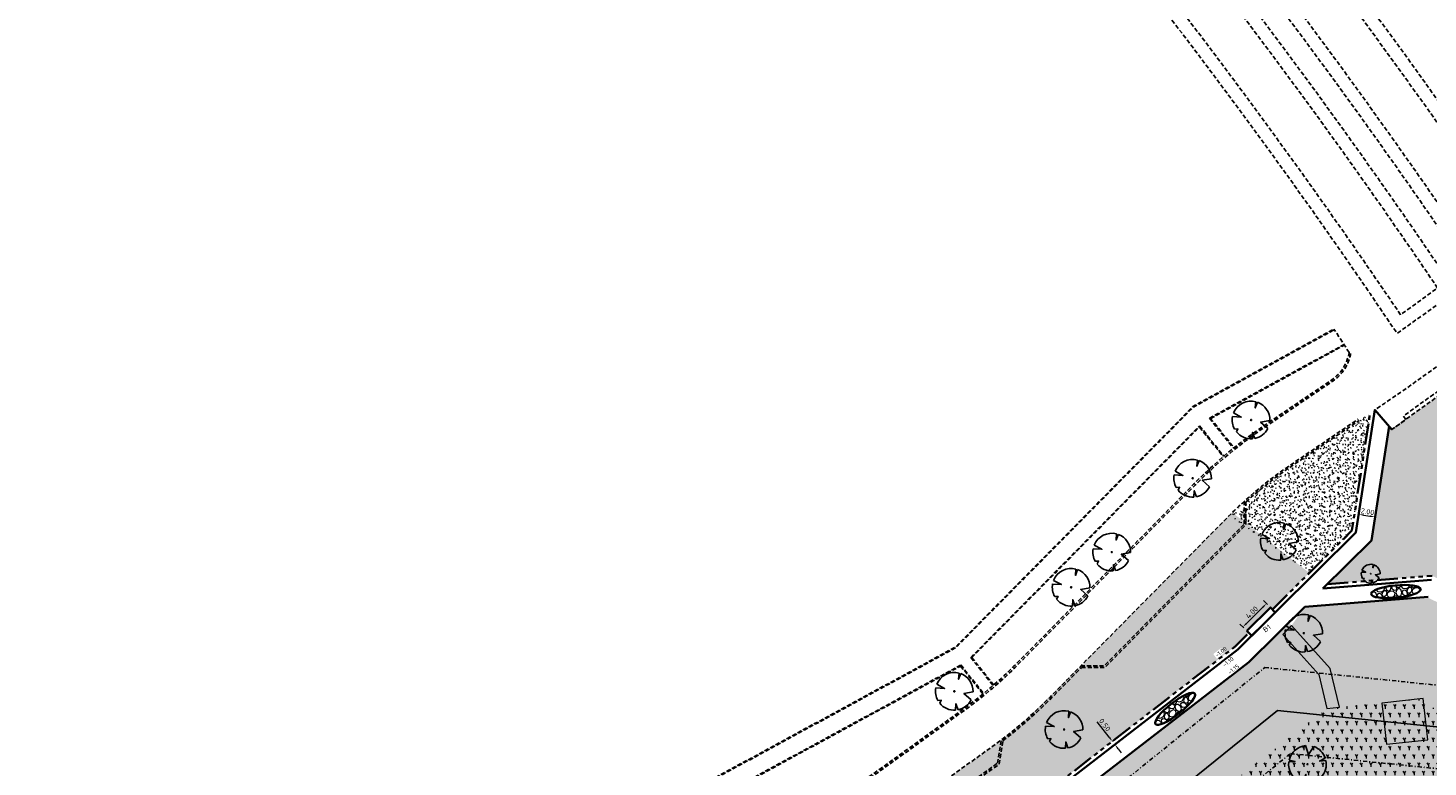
# Model space of a CAD drawing. Header units: metres. Extents: x 103263 to 106611, y 426963 to 428812.
# Tile 65 of 74: x 104462 to 104631, y 427920 to 428009. Entities that reach past the tile are written whole.
import ezdxf

# ---------------------------------------------------------------- set-up
doc = ezdxf.new("R2010")
doc.units = ezdxf.units.M
for name, pattern in [('DASHDOT', [1, 0.5, -0.25, 0, -0.25]), ('DASHED', [0.75, 0.5, -0.25]), ('VH-RWSBAND_110X220', [24, 10, -2, 2, -2, 2, -2, 2, -2])]:
    doc.linetypes.add(name, pattern=pattern)
for name, color, linetype, lineweight in [('B-WE-VH-T25', 7, 'Continuous', 25), ('N-WE-GR-BOOM-S', 7, 'Continuous', 25), ('N-WE-GW-HOOGTE_AFWERKHOOGTE-T25', 7, 'Continuous', 25), ('N-WE-VH-KANTOPSLUITING_TROTTOIRBAND_RWS_110 220-G', 210, 'VH-RWSBAND_110X220', 35), ('N-WE-VH-KANTVERHARDING-G', 210, 'Continuous', 35), ('N-WE-VH-KANTVERHARDING-M', 7, 'Continuous', 18), ('N-WE-VH-VERHARDING-G', 252, 'Continuous', 35), ('N-WE-VH-VERHARDING_BETONSTRAATSTEEN-G', 252, 'Continuous', 35), ('N-WE-VH-VERHARDING_HALFVERHARDING-A-250', 252, 'Continuous', 18), ('N-XX-VH-M', 7, 'Continuous', 18), ('toekomstig', 254, 'DASHED', 25)]:
    doc.layers.add(name, color=color, linetype=linetype, lineweight=lineweight)
for name, color, linetype, lineweight, true_color in [('boomstam', 7, 'Continuous', 0, 0x424242), ('N-WE-GR-BEPLANTING-A-250', 7, 'Continuous', 18, 0x00a500), ('N-WE-GR-BEPLANTING-MAAIENGRAS-A-250', 7, 'Continuous', 18, 0xe6e6e6), ('N-WE-GR-GRAS-A-250', 7, 'Continuous', 18, 0x7ca500)]:
    doc.layers.add(name, color=color, linetype=linetype, lineweight=lineweight, true_color=true_color)
doc.layers.add('kc-nieuwe-gasleiding-25-03-2004', color=30, linetype='Continuous')
doc.styles.add('fase3$0$STANDARD', font='ISO')
doc.styles.add('NLCS-ISO-M200-T25', font='NLCS-ISO.ttf', dxfattribs={"height": 0.5})
doc.styles.add('NLCS-ISO-M250-T25', font='NLCS-ISO.ttf', dxfattribs={"height": 0.625})
doc.linetypes.add('fase3$0$GASLEIDING', pattern='A,5,-1,["X",fase3$0$STANDARD,S=1,R=0,X=-0.2,Y=-0.5],-1', length=7)
doc.dimstyles.new('NLCS-M250-T25-PIJL_L2_H1', dxfattribs={"dimscale": 0.25, "dimtxt": 2.5, "dimasz": 2.5, "dimexe": 2, "dimexo": 2, "dimgap": 0.7, "dimtad": 1, "dimzin": 0, "dimdsep": 46, "dimtxsty": 'NLCS-ISO-M250-T25', "dimcen": 0, "dimdle": 2, "dimclrd": 256, "dimclre": 256, "dimclrt": 256, "dimadec": 1, "dimazin": 0, "dimtfac": 1, "dimtdec": 3, "dimtofl": 0, "dimtmove": 0, "dimatfit": 3, "dimfxl": 2, "dimfxlon": 1, "dimtfillclr": 256, "dimtolj": 1, "dimtzin": 0, "dimlwd": -1, "dimlwe": -1, "dimarcsym": 0})
pattern_1 = [(316.3290536, (0, 0), (1.767291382, 0.0410020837), [0.15, -1]), (1.3290536, (0.5343, -0.1644), (1.5089930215, 1.7854803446), [0.15, -1]), (346.3290536, (0.1759, 0.0394), (1.3156843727, 0.9664236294), [0.15, -1]), (331.3290536, (0.7036, 0.1578), (0.9740066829, 0.3221971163), [0.15, -1]), (91.3290536, (1.87095, 1.6702), (-0.58708173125, -0.56376860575), [0.15, -1]), (106.3290536, (1.43023, -0.6741), (-0.3111394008, -0.71637439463), [0.15, -1]), (121.3290536, (0.2515, -0.171), (-0.4753752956, -0.7576399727), [0.15, -1]), (41.3290536, (0.7069, 0.0164), (0.1086561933, 1.693574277), [0.15, -1]), (56.3290536, (0, 0), (-0.333375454, 1.663989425), [0.15, -1])]
pattern_2 = [(60, (104639.9556, 427910.1806), (-0.5773504, 0.9999998), [0.288676, -0.866026]), (120, (104639.9556, 427910.1806), (-1.1547004, -2e-07), [0.288676, -0.866026]), (270, (104639.95565, 427910.18064), (0.57735, -1), [0.25, -1.75])]

# ---------------------------------------------------------------- blocks, each defined once
blk = doc.blocks.new('*U275')
at = {"ltscale": 20, "flags": 128}
for points in [[(0.58, 2.19), (0.51, 1.44), (0.78, 2.13)], [(-2.23, 0.4), (-1.18, 0.35), (-2.11, 0.84)], [(-1.75, -1.43), (-1.58, -1.09), (-1.97, -1.11)], [(0.45, -2.22), (0.19, -1.5), (0.16, -2.26)], [(2.26, -0.06), (1.15, -0.25), (2.02, -1.02)]]:
    blk.add_lwpolyline(points, dxfattribs=at)
blk.add_lwpolyline([(2.26, -0.06, 0.321944), (0.78, 2.13, 0.321944)], format="xyb", dxfattribs=at)
blk.add_circle((0, 0), 0.0675)
at = {"ltscale": 20}
for start, end in [(75.1844, 158.299), (169.749, 209.4302), (219.2667, 274.1068), (281.3601, 333.2046)]:
    blk.add_arc((0, 0), 2.27, start, end, dxfattribs=at)
blk = doc.blocks.new('*U276')
at = {"ltscale": 20, "flags": 128}
for points in [[(0.58, 2.19), (0.51, 1.44), (0.78, 2.13)], [(-2.23, 0.4), (-1.18, 0.35), (-2.11, 0.84)], [(-1.75, -1.43), (-1.58, -1.09), (-1.97, -1.11)], [(0.45, -2.22), (0.19, -1.5), (0.16, -2.26)], [(2.26, -0.06), (1.15, -0.25), (2.02, -1.02)]]:
    blk.add_lwpolyline(points, dxfattribs=at)
blk.add_lwpolyline([(2.26, -0.06, 0.321944), (0.78, 2.13, 0.321944)], format="xyb", dxfattribs=at)
blk.add_circle((0, 0), 0.0675)
at = {"ltscale": 20}
for start, end in [(75.1844, 158.299), (169.749, 209.4302), (219.2667, 274.1068), (281.3601, 333.2046)]:
    blk.add_arc((0, 0), 2.27, start, end, dxfattribs=at)
blk = doc.blocks.new('*U278')
at = {"ltscale": 20, "flags": 128}
for points in [[(0.58, 2.19), (0.51, 1.44), (0.78, 2.13)], [(-2.23, 0.4), (-1.18, 0.35), (-2.11, 0.84)], [(-1.75, -1.43), (-1.58, -1.09), (-1.97, -1.11)], [(0.45, -2.22), (0.19, -1.5), (0.16, -2.26)], [(2.26, -0.06), (1.15, -0.25), (2.02, -1.02)]]:
    blk.add_lwpolyline(points, dxfattribs=at)
blk.add_lwpolyline([(2.26, -0.06, 0.321944), (0.78, 2.13, 0.321944)], format="xyb", dxfattribs=at)
blk.add_circle((0, 0), 0.0675)
at = {"ltscale": 20}
for start, end in [(75.1844, 158.299), (169.749, 209.4302), (219.2667, 274.1068), (281.3601, 333.2046)]:
    blk.add_arc((0, 0), 2.27, start, end, dxfattribs=at)
blk = doc.blocks.new('*U279')
at = {"ltscale": 20, "flags": 128}
for points in [[(0.58, 2.19), (0.51, 1.44), (0.78, 2.13)], [(-2.23, 0.4), (-1.18, 0.35), (-2.11, 0.84)], [(-1.75, -1.43), (-1.58, -1.09), (-1.97, -1.11)], [(0.45, -2.22), (0.19, -1.5), (0.16, -2.26)], [(2.26, -0.06), (1.15, -0.25), (2.02, -1.02)]]:
    blk.add_lwpolyline(points, dxfattribs=at)
blk.add_lwpolyline([(2.26, -0.06, 0.321944), (0.78, 2.13, 0.321944)], format="xyb", dxfattribs=at)
blk.add_circle((0, 0), 0.0675)
at = {"ltscale": 20}
for start, end in [(75.1844, 158.299), (169.749, 209.4302), (219.2667, 274.1068), (281.3601, 333.2046)]:
    blk.add_arc((0, 0), 2.27, start, end, dxfattribs=at)
blk = doc.blocks.new('*U365')
at = {"ltscale": 20, "flags": 128}
for points in [[(0.58, 2.19), (0.51, 1.44), (0.78, 2.13)], [(-2.23, 0.4), (-1.18, 0.35), (-2.11, 0.84)], [(-1.75, -1.43), (-1.58, -1.09), (-1.97, -1.11)], [(0.45, -2.22), (0.19, -1.5), (0.16, -2.26)], [(2.26, -0.06), (1.15, -0.25), (2.02, -1.02)]]:
    blk.add_lwpolyline(points, dxfattribs=at)
blk.add_lwpolyline([(2.26, -0.06, 0.321944), (0.78, 2.13, 0.321944)], format="xyb", dxfattribs=at)
blk.add_circle((0, 0), 0.0675)
at = {"ltscale": 20}
for start, end in [(75.1844, 158.299), (169.749, 209.4302), (219.2667, 274.1068), (281.3601, 333.2046)]:
    blk.add_arc((0, 0), 2.27, start, end, dxfattribs=at)
blk = doc.blocks.new('*U132')
at = {"ltscale": 20, "flags": 128}
for points in [[(0.58, 2.19), (0.51, 1.44), (0.78, 2.13)], [(-2.23, 0.4), (-1.18, 0.35), (-2.11, 0.84)], [(-1.75, -1.43), (-1.58, -1.09), (-1.97, -1.11)], [(0.45, -2.22), (0.19, -1.5), (0.16, -2.26)], [(2.26, -0.06), (1.15, -0.25), (2.02, -1.02)]]:
    blk.add_lwpolyline(points, dxfattribs=at)
blk.add_lwpolyline([(2.26, -0.06, 0.321944), (0.78, 2.13, 0.321944)], format="xyb", dxfattribs=at)
blk.add_circle((0, 0), 0.0675)
at = {"ltscale": 20}
for start, end in [(75.1844, 158.299), (169.749, 209.4302), (219.2667, 274.1068), (281.3601, 333.2046)]:
    blk.add_arc((0, 0), 2.27, start, end, dxfattribs=at)
blk = doc.blocks.new('*U133')
at = {"ltscale": 20, "flags": 128}
for points in [[(0.58, 2.19), (0.51, 1.44), (0.78, 2.13)], [(-2.23, 0.4), (-1.18, 0.35), (-2.11, 0.84)], [(-1.75, -1.43), (-1.58, -1.09), (-1.97, -1.11)], [(0.45, -2.22), (0.19, -1.5), (0.16, -2.26)], [(2.26, -0.06), (1.15, -0.25), (2.02, -1.02)]]:
    blk.add_lwpolyline(points, dxfattribs=at)
blk.add_lwpolyline([(2.26, -0.06, 0.321944), (0.78, 2.13, 0.321944)], format="xyb", dxfattribs=at)
blk.add_circle((0, 0), 0.0675)
at = {"ltscale": 20}
for start, end in [(75.1844, 158.299), (169.749, 209.4302), (219.2667, 274.1068), (281.3601, 333.2046)]:
    blk.add_arc((0, 0), 2.27, start, end, dxfattribs=at)
blk = doc.blocks.new('*U134')
at = {"ltscale": 20, "flags": 128}
for points in [[(0.58, 2.19), (0.51, 1.44), (0.78, 2.13)], [(-2.23, 0.4), (-1.18, 0.35), (-2.11, 0.84)], [(-1.75, -1.43), (-1.58, -1.09), (-1.97, -1.11)], [(0.45, -2.22), (0.19, -1.5), (0.16, -2.26)], [(2.26, -0.06), (1.15, -0.25), (2.02, -1.02)]]:
    blk.add_lwpolyline(points, dxfattribs=at)
blk.add_lwpolyline([(2.26, -0.06, 0.321944), (0.78, 2.13, 0.321944)], format="xyb", dxfattribs=at)
blk.add_circle((0, 0), 0.0675)
at = {"ltscale": 20}
for start, end in [(75.1844, 158.299), (169.749, 209.4302), (219.2667, 274.1068), (281.3601, 333.2046)]:
    blk.add_arc((0, 0), 2.27, start, end, dxfattribs=at)
blk = doc.blocks.new('*U226')
at = {"ltscale": 20, "flags": 128}
for points in [[(0.58, 2.19), (0.51, 1.44), (0.78, 2.13)], [(-2.23, 0.4), (-1.18, 0.35), (-2.11, 0.84)], [(-1.75, -1.43), (-1.58, -1.09), (-1.97, -1.11)], [(0.45, -2.22), (0.19, -1.5), (0.16, -2.26)], [(2.26, -0.06), (1.15, -0.25), (2.02, -1.02)]]:
    blk.add_lwpolyline(points, dxfattribs=at)
blk.add_lwpolyline([(2.26, -0.06, 0.321944), (0.78, 2.13, 0.321944)], format="xyb", dxfattribs=at)
blk.add_circle((0, 0), 0.0675)
at = {"ltscale": 20}
for start, end in [(75.1844, 158.299), (169.749, 209.4302), (219.2667, 274.1068), (281.3601, 333.2046)]:
    blk.add_arc((0, 0), 2.27, start, end, dxfattribs=at)
blk = doc.blocks.new('*U175')
at = {"ltscale": 20, "flags": 128}
for points in [[(-2.23, 0.4), (-1.18, 0.35), (-2.11, 0.84)], [(0.58, 2.19), (0.51, 1.44), (0.78, 2.13)], [(-1.75, -1.43), (-1.58, -1.09), (-1.97, -1.11)], [(0.45, -2.22), (0.19, -1.5), (0.16, -2.26)], [(2.26, -0.06), (1.15, -0.25), (2.02, -1.02)]]:
    blk.add_lwpolyline(points, dxfattribs=at)
blk.add_lwpolyline([(2.26, -0.06, 0.321944), (0.78, 2.13, 0.321944)], format="xyb", dxfattribs=at)
blk.add_circle((0, 0), 0.0675)
at = {"ltscale": 20}
for start, end in [(169.749, 209.4302), (75.1844, 158.299), (219.2667, 274.1068), (281.3601, 333.2046)]:
    blk.add_arc((0, 0), 2.27, start, end, dxfattribs=at)
blk = doc.blocks.new('*D400')
at = {"layer": 'Defpoints', "color": 0, "transparency": 16777216}
for p in [(104592.66, 427923.01), (104592.66, 427923.01), (104592.96, 427922.61)]:
    blk.add_point(p, dxfattribs=at)
at = {"layer": 'N-XX-VH-M', "transparency": 16777216}
for p, q in [((104592.28, 427923.5), (104590.84, 427925.36)), ((104592.66, 427923.01), (104593.05, 427923.31)), ((104592.96, 427922.61), (104593.36, 427922.92)), ((104593.35, 427922.12), (104593.73, 427921.62))]:
    blk.add_line(p, q, dxfattribs=at)
for points in [[(104592.36, 427923.57), (104592.19, 427923.44), (104592.66, 427923.01)], [(104593.43, 427922.18), (104593.26, 427922.05), (104592.96, 427922.61)]]:
    blk.add_solid(points, dxfattribs=at)
at = {"layer": 'N-XX-VH-M', "transparency": 16777216, "insert": (104591.75, 427924.98), "char_height": 0.625, "attachment_point": 5, "rotation": 307.6789, "style": 'NLCS-ISO-M250-T25'}
blk.add_mtext('\\A1;0.50', dxfattribs=at)
blk = doc.blocks.new('*D402')
at = {"layer": 'Defpoints', "color": 0, "transparency": 16777216}
for p in [(104622.31, 427950.35), (104624.28, 427950.02), (104624.28, 427950.02)]:
    blk.add_point(p, dxfattribs=at)
at = {"layer": 'N-XX-VH-M', "transparency": 16777216}
for p, q in [((104622.31, 427950.35), (104622.39, 427950.84)), ((104622.93, 427950.24), (104623.67, 427950.12)), ((104624.28, 427950.02), (104624.36, 427950.51))]:
    blk.add_line(p, q, dxfattribs=at)
for points in [[(104622.94, 427950.35), (104622.91, 427950.14), (104622.31, 427950.35)], [(104623.68, 427950.22), (104623.65, 427950.02), (104624.28, 427950.02)]]:
    blk.add_solid(points, dxfattribs=at)
at = {"layer": 'N-XX-VH-M', "transparency": 16777216, "insert": (104623.38, 427950.66), "char_height": 0.625, "attachment_point": 5, "rotation": 350.5217, "style": 'NLCS-ISO-M250-T25'}
blk.add_mtext('\\A1;2.00', dxfattribs=at)
blk = doc.blocks.new('*D435')
at = {"layer": 'Defpoints', "color": 0, "ltscale": 0.1, "transparency": 16777216}
for p in [(104611.22, 427939.59), (104611.68, 427939.12), (104608.84, 427936.31)]:
    blk.add_point(p, dxfattribs=at)
at = {"layer": 'N-WE-VH-KANTVERHARDING-M', "ltscale": 0.1, "transparency": 16777216}
for p, q in [((104608.82, 427937.21), (104610.77, 427939.15)), ((104611.33, 427939.48), (104610.86, 427939.95)), ((104608.49, 427936.66), (104608.02, 427937.13))]:
    blk.add_line(p, q, dxfattribs=at)
for points in [[(104610.7, 427939.22), (104610.85, 427939.08), (104611.22, 427939.59)], [(104608.75, 427937.29), (104608.89, 427937.14), (104608.38, 427936.77)]]:
    blk.add_solid(points, dxfattribs=at)
at = {"layer": 'N-WE-VH-KANTVERHARDING-M', "ltscale": 0.1, "transparency": 16777216, "insert": (104609.45, 427938.53), "char_height": 0.625, "attachment_point": 5, "rotation": 44.7436, "style": 'NLCS-ISO-M250-T25'}
blk.add_mtext('\\A1;4.00', dxfattribs=at)

msp = doc.modelspace()

# ---------------------------------------------------------------- hatches: boundary and pattern name
at = {"layer": 'N-WE-GR-BEPLANTING-A-250'}
h = msp.add_hatch(dxfattribs=at)
h.set_pattern_fill('AGR-BEPLANTING_SOORT_01', color=256, scale=0.2, style=0, pattern_type=2)
h.set_pattern_definition(pattern_2)
edge = h.paths.add_edge_path()
edge.add_line((104659.33, 427926.461), (104651.723, 427930.161))
edge.add_line((104651.723, 427930.161), (104630.494, 427940.377))
edge.add_line((104630.494, 427940.377), (104615.821, 427939.216))
edge.add_line((104615.821, 427939.216), (104614.238, 427936.942))
edge.add_line((104614.238, 427936.942), (104618.901, 427931.767))
edge.add_line((104618.901, 427931.767), (104620.001, 427927.102))
edge.add_line((104620.001, 427927.102), (104630.09, 427928.171))
edge.add_line((104630.09, 427928.171), (104636.288, 427922.296))
edge.add_line((104636.288, 427922.296), (104635.626, 427916.445))
edge.add_line((104635.626, 427916.445), (104649.327, 427918.542))
edge.add_line((104649.327, 427918.542), (104660.637, 427913.992))
edge.add_line((104660.637, 427913.992), (104663.613, 427914.901))
edge.add_line((104663.613, 427914.901), (104665.801, 427914.176))
edge.add_line((104665.801, 427914.176), (104667.1, 427911.864))
edge.add_line((104667.1, 427911.864), (104668.62, 427908.935))
edge.add_line((104668.62, 427908.935), (104670.709, 427905.029))
edge.add_line((104670.709, 427905.029), (104666.141, 427898.787))
edge.add_line((104666.141, 427898.787), (104659.394, 427895.168))
edge.add_line((104659.394, 427895.168), (104659.885, 427894.606))
edge.add_arc((2471945.486, 2366238.399), 3059610.724, 219.310766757, 219.311095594)
edge.add_arc((104633.177, 427844.621), 52.499, 34.46648, 43.89213, ccw=False)
edge.add_arc((104561.264, 427811.91), 131.021, 20.52501, 28.45236, ccw=False)
edge.add_arc((104687.252, 427859.058), 3.5, 200.2205, 290.17747)
edge.add_arc((104734.333, 427775.806), 92.191, 116.25825, 119.84127, ccw=False)
edge.add_line((104693.547, 427858.483), (104693.719, 427859.706))
edge.add_line((104693.719, 427859.706), (104675.355, 427897.713))
edge.add_line((104675.355, 427897.713), (104665.269, 427916.348))
edge.add_line((104665.269, 427916.348), (104661.135, 427923.401))
edge.add_line((104661.135, 427923.401), (104659.33, 427926.461))
edge = h.paths.add_edge_path()
edge.add_line((104670.155, 427924.725), (104658.918, 427940.306))
edge.add_line((104658.918, 427940.306), (104653.228, 427936.582))
edge.add_arc((104651.49, 427939.148), 3.1, 210.78232, 304.10963, ccw=False)
edge.add_arc((104006.721, 427555.058), 747.402, 30.782318, 33.226245)
edge.add_line((104631.932, 427964.594), (104627.986, 427961.768))
edge.add_line((104627.986, 427961.768), (104626.318, 427960.551))
edge.add_line((104626.318, 427960.551), (104625.97, 427960.946))
edge.add_line((104625.97, 427960.946), (104624.14, 427949.098))
edge.add_line((104624.14, 427949.098), (104623.843, 427947.174))
edge.add_line((104623.843, 427947.174), (104618.568, 427941.942))
edge.add_line((104618.568, 427941.942), (104631.166, 427942.938))
edge.add_line((104631.166, 427942.938), (104634.784, 427941.178))
edge.add_line((104634.784, 427941.178), (104651.566, 427933.017))
edge.add_line((104651.566, 427933.017), (104660.886, 427928.485))
edge.add_line((104660.886, 427928.485), (104667.484, 427917.521))
edge.add_line((104667.484, 427917.521), (104673.544, 427906.582))
edge.add_line((104673.544, 427906.582), (104680.594, 427892.683))
edge.add_line((104680.594, 427892.683), (104687.997, 427877.313))
edge.add_line((104687.997, 427877.313), (104695.985, 427860.764))
edge.add_line((104695.985, 427860.764), (104701.345, 427863.409))
edge.add_line((104701.345, 427863.409), (104685.833, 427895.579))
edge.add_line((104685.833, 427895.579), (104682.011, 427903.447))
edge.add_line((104682.011, 427903.447), (104677.897, 427911.161))
edge.add_line((104677.897, 427911.161), (104670.155, 427924.725))
h = msp.add_hatch(dxfattribs=at)
h.set_pattern_fill('AGR-BEPLANTING_SOORT_01', color=256, scale=0.2, style=0, pattern_type=2)
h.set_pattern_definition([(60, (104664.6893, 427702.1373), (-0.5773504, 0.9999998), [0.288676, -0.866026]), (120, (104664.6893, 427702.1373), (-1.1547004, -2e-07), [0.288676, -0.866026]), (270, (104664.6893, 427702.1373), (0.57735, -1), [0.25, -1.75])])
h.paths.add_polyline_path([(104556.358, 427881.836), (104557.963, 427879.488), (104564.41, 427883.401), (104579.79, 427897.316), (104595.648, 427905.095), (104603.972, 427911.519), (104605.052, 427916.557), (104618.498, 427926.942), (104618.394, 427927.38), (104617.529, 427931.049), (104612.836, 427936.256), (104609.114, 427932.558), (104559.337, 427894.115), (104533.812, 427871.836), (104535.87, 427869.303), (104540.799, 427865.158), (104549.842, 427874.56), (104551.365, 427875.484), (104549.864, 427877.739), (104551.249, 427881.831), (104553.814, 427882.808)])
h = msp.add_hatch(dxfattribs=at)
h.set_pattern_fill('AGR-BEPLANTING_SOORT_01', color=256, scale=0.2, style=0, pattern_type=2)
h.set_pattern_definition(pattern_2)
edge = h.paths.add_edge_path()
edge.add_arc((104630.594, 427908.41), 3.311, 279.28253, 279.35356)
edge.add_line((104631.132, 427905.143), (104635.452, 427914.901))
edge.add_line((104635.452, 427914.901), (104636.288, 427922.296))
edge.add_line((104636.288, 427922.296), (104630.09, 427928.171))
edge.add_line((104630.09, 427928.171), (104618.498, 427926.942))
edge.add_line((104618.498, 427926.942), (104605.052, 427916.557))
edge.add_line((104605.052, 427916.557), (104603.972, 427911.519))
edge.add_line((104603.972, 427911.519), (104606.959, 427907.513))
edge.add_line((104606.959, 427907.513), (104616.53, 427898.58))
edge.add_arc((104608.853, 427907.975), 12.133, 309.25197, 334.45121)
edge.add_arc((104616.7, 427904.347), 3.491, 332.62795, 384.10672)
edge.add_arc((104628.425, 427909.128), 9.174, 157.77762, 201.44932, ccw=False)
edge.add_arc((104615.046, 427914.658), 5.303, 337.13372, 369.09217)
edge.add_arc((104620.651, 427915.55), 0.372, 26.83146, 188.3088, ccw=False)
edge.add_arc((104635.707, 427922.483), 16.204, 204.67606, 216.71579)
edge.add_arc((104631.281, 427918.782), 10.448, 214.95732, 244.44266)
edge.add_arc((104623.154, 427904.735), 5.87, 17.19927, 51.92768, ccw=False)
edge.add_arc((104630.731, 427907.208), 2.104, 200.52621, 280.87586)
at = {"layer": 'N-WE-GR-BEPLANTING-MAAIENGRAS-A-250', "transparency": 33554539}
msp.add_hatch(color=256, dxfattribs=at).paths.add_polyline_path([(104618.498, 427926.942), (104617.529, 427931.049), (104612.836, 427936.256), (104613.903, 427937.314), (104618.901, 427931.767), (104620.001, 427927.102)])
h = msp.add_hatch(color=256, dxfattribs=at)
edge = h.paths.add_edge_path()
edge.add_line((104631.373, 427905.688), (104631.132, 427905.143))
edge.add_line((104631.132, 427905.143), (104635.452, 427914.901))
edge.add_line((104635.452, 427914.901), (104636.288, 427922.296))
edge.add_line((104636.288, 427922.296), (104630.09, 427928.171))
edge.add_line((104630.09, 427928.171), (104618.498, 427926.942))
edge.add_line((104618.498, 427926.942), (104605.052, 427916.557))
edge.add_line((104605.052, 427916.557), (104603.972, 427911.519))
edge.add_line((104603.972, 427911.519), (104606.959, 427907.513))
edge.add_line((104606.959, 427907.513), (104616.159, 427898.927))
edge.add_arc((104613.561, 427905.051), 6.653, 292.98712, 339.6956)
edge.add_arc((104616.7, 427904.347), 3.491, 332.62795, 384.10672)
edge.add_arc((104628.425, 427909.128), 9.174, 157.77762, 201.44932, ccw=False)
edge.add_arc((104615.046, 427914.658), 5.303, 337.13372, 369.09217)
edge.add_arc((104620.651, 427915.55), 0.372, 26.83146, 188.3088, ccw=False)
edge.add_arc((104635.707, 427922.483), 16.204, 204.67606, 216.71579)
edge.add_arc((104631.281, 427918.782), 10.448, 214.95732, 244.44266)
edge.add_arc((104623.154, 427904.735), 5.87, 17.19927, 51.92768, ccw=False)
edge.add_arc((104630.731, 427907.208), 2.104, 200.52621, 244.23254)
edge.add_line((104629.817, 427905.314), (104631.373, 427905.688))
at = {"layer": 'N-WE-GR-GRAS-A-250'}
h = msp.add_hatch(dxfattribs=at)
h.set_pattern_fill('AGR-GRAS_01-SO', color=256, scale=0.05, angle=-43.67095, pattern_type=2)
h.set_pattern_definition(pattern_1)
h.paths.add_polyline_path([(104616.373, 427943.285), (104621.656, 427948.526), (104621.544, 427948.668), (104623.684, 427962.522), (104610.438, 427953.284), (104608.726, 427951.807), (104606.781, 427950.235)])
h = msp.add_hatch(dxfattribs=at)
h.set_pattern_fill('AGR-GRAS_01-SO', color=256, scale=0.05, angle=-43.67095, pattern_type=2)
h.set_pattern_definition(pattern_1)
h.paths.add_polyline_path([(104611.68, 427939.122), (104611.924, 427938.872), (104616.373, 427943.285), (104607.102, 427950.552), (104605.116, 427948.55), (104591.466, 427934.729), (104588.792, 427932.021), (104581.998, 427925.387), (104579.279, 427923.159), (104576.307, 427921.021), (104572.668, 427918.404), (104577.566, 427911.352), (104607.439, 427934.423), (104609.083, 427936.055), (104608.839, 427936.306)])
at = {"layer": 'N-WE-VH-VERHARDING_HALFVERHARDING-A-250', "ltscale": 0.25, "transparency": 33554541}
h = msp.add_hatch(dxfattribs=at)
h.set_pattern_fill('AVH-HALFVERHARDING_GRIND_01', color=256, scale=0.4, angle=12.51345, pattern_type=2)
h.set_pattern_definition([(74.861, (104629.2467, 427947.3484), (-1.27576, 0.6442), [0.34908, -1.39768]), (109.377, (104628.8817, 427945.9993), (-1.27577, 0.64421), [0.34908, -2.1212]), (153.208, (104628.7658, 427946.3286), (-0.45618, -1.6861), [0.2856, -1.14356]), (211.03, (104627.2351, 427947.1015), (1.27578, -0.64421), [0.2856, -1.73556]), (254.861, (104628.2662, 427946.31), (1.27576, -0.6442), [0.34908, -1.39768]), (289.377, (104628.175, 427945.9731), (1.27577, -0.6442), [0.34908, -2.1212]), (333.208, (104628.2906, 427945.6438), (0.45618, 1.6861), [0.2856, -1.14356]), (31.03, (104627.27, 427946.1593), (-1.27578, 0.6442), [0.2856, -1.73556]), (74.86, (104627.5517, 427943.9044), (-1.7319, -1.0419), [0.31156, -1.43516]), (132.971, (104631.4604, 427942.27255), (-1.275762, 0.644203), [0.3132, -4.63248]), (176.706, (104627.4196, 427944.4343), (-3.007697, -0.3977), [0.38036, -3.91016]), (211.03, (104627.4979, 427946.1422), (-0.45617, -1.68613), [0.37856, -1.64264]), (254.86, (104626.7155, 427944.261), (1.7319, 1.0419), [0.3134, -1.43328]), (132.971, (104630.6739, 427941.79726), (-1.275762, 0.644203), [0.31244, -4.63324]), (176.706, (104627.2254, 427943.7081), (1.275776, -0.6442), [0.37948, -3.91108]), (31.03, (104627.2254, 427943.7081), (0.45617, 1.68613), [0.38084, -1.64036]), (118.7884, (104630.02567, 427940.66736), (0.819605, -2.330315), [0.23392, -5.81904]), (176.706, (104626.54235, 427944.49107), (1.275776, -0.6442), [0.23448, -4.05604]), (223.882, (104622.8444, 427942.42073), (-2.188096, -2.728039), [0.31316, -5.12548]), (254.861, (104629.4537, 427940.6687), (1.27576, -0.6442), [0.25208, -1.49464]), (118.7884, (104629.5006, 427940.22015), (0.819605, -2.330315), [0.2342, -5.81876]), (176.706, (104626.3863, 427943.8241), (1.275776, -0.6442), [0.2572, -4.03332]), (223.882, (104623.11613, 427941.92657), (-2.188096, -2.72804), [0.26872, -5.16992]), (74.86, (104626.58, 427944.0104), (-1.27576, 0.6442), [0.2856, -1.46112]), (142.361, (104629.0215, 427944.4029), (-1.275756, 0.644199), [0.27792, -8.81244]), (187.532, (104628.80144, 427944.5726), (-1.73192, -1.0419), [0.24392, -2.78996]), (243.058, (104624.63964, 427940.77072), (-0.45618, -1.68611), [0.22472, -6.6182]), (289.377, (104628.4578, 427944.3403), (0.45617, 1.6861), [0.28564, -2.1846]), (142.361, (104628.78712, 427943.88996), (-1.275756, 0.644199), [0.29616, -8.7942]), (187.532, (104629.0073, 427943.9191), (-1.73192, -1.0419), [0.22212, -2.81176]), (243.058, (104625.19628, 427940.36355), (-0.45618, -1.68611), [0.24048, -6.60244]), (109.377, (104629.1163, 427944.1335), (-0.45617, -1.6861), [0.2856, -2.18464])])
edge = h.paths.add_edge_path()
edge.add_ellipse((104626.795, 427941.034), major_axis=(-2.987, -0.284), ratio=0.25, start_angle=0, end_angle=360)
h = msp.add_hatch(dxfattribs=at)
h.set_pattern_fill('AVH-HALFVERHARDING_GRIND_01', color=256, scale=0.4, angle=45, pattern_type=2)
h.set_pattern_definition([(107.348, (104598.8917, 427933.5734), (-1.42213, -0.14181), [0.34908, -1.39768]), (141.864, (104599.3084, 427932.2392), (-1.42214, -0.14182), [0.34908, -2.1212]), (185.695, (104599.0339, 427932.4548), (0.5208, -1.66727), [0.2856, -1.14356]), (243.517, (104597.3275, 427932.2846), (1.42215, 0.14182), [0.2856, -1.73556]), (287.348, (104598.6223, 427932.1708), (1.42213, 0.14181), [0.34908, -1.39768]), (321.864, (104598.7264, 427931.8376), (1.42214, 0.14182), [0.34908, -2.1212]), (5.695, (104599.0008, 427931.622), (-0.5208, 1.66727), [0.2856, -1.14356]), (63.517, (104597.863, 427931.5086), (-1.42215, -0.14182), [0.2856, -1.73556]), (107.348, (104599.3118, 427929.7579), (-0.9013, -1.80908), [0.31156, -1.43516]), (165.458, (104603.48525, 427930.48074), (-1.42213, -0.141817), [0.3132, -4.63248]), (209.193, (104598.9157, 427930.1339), (-2.32344, -1.950904), [0.38036, -3.91016]), (243.517, (104598.0644, 427931.6166), (0.52084, -1.66729), [0.37856, -1.64264]), (287.348, (104598.4148, 427929.6096), (0.9013, 1.80908), [0.3134, -1.43328]), (165.458, (104603.0771, 427929.6574), (-1.42213, -0.141817), [0.31244, -4.63324]), (209.193, (104599.14195, 427929.417), (1.42214, 0.14183), [0.37948, -3.91108]), (63.517, (104599.142, 427929.417), (-0.52084, 1.6673), [0.38084, -1.64036]), (151.275, (104603.1372, 427928.35613), (1.942967, -1.52545), [0.23392, -5.81904]), (209.193, (104598.1452, 427929.7106), (1.42214, 0.141827), [0.23448, -4.05604]), (256.3684, (104596.1379, 427925.97806), (-0.380464, -3.476379), [0.31316, -5.12548]), (287.348, (104602.654, 427928.05), (1.42213, 0.1418), [0.25208, -1.49464]), (151.275, (104602.93448, 427927.6969), (1.942967, -1.52545), [0.2342, -5.81876]), (209.193, (104598.3718, 427929.0642), (1.42214, 0.141827), [0.2572, -4.03332]), (256.3684, (104596.63254, 427925.70717), (-0.380464, -3.47638), [0.26872, -5.16992]), (107.348, (104598.4351, 427929.3253), (-1.42213, -0.1418), [0.2856, -1.46112]), (174.8475, (104600.2838, 427930.9678), (-1.422123, -0.141817), [0.27792, -8.81244]), (220.019, (104600.007, 427930.9927), (-0.9013, -1.80908), [0.24392, -2.78996]), (275.545, (104598.53846, 427925.55047), (0.520816, -1.667278), [0.22472, -6.6182]), (321.864, (104599.842, 427930.6122), (-0.52082, 1.66727), [0.28564, -2.1846]), (174.8475, (104600.36158, 427930.40923), (-1.422123, -0.141817), [0.29616, -8.7942]), (220.019, (104600.5317, 427930.55206), (-0.9013, -1.80908), [0.22212, -2.81176]), (275.545, (104599.2267, 427925.506), (0.520816, -1.667278), [0.24048, -6.60244]), (141.864, (104600.5085, 427930.7914), (0.52082, -1.66727), [0.2856, -2.18464])])
edge = h.paths.add_edge_path()
edge.add_ellipse((104600.215, 427926.93), major_axis=(-2.367, -1.844), ratio=0.25, start_angle=0, end_angle=360)

# ---------------------------------------------------------------- linework, layer by layer
at = {"layer": 'boomstam'}
msp.add_lwpolyline([(104625.673, 427922.649), (104630.642, 427923.202), (104630.09, 427928.171), (104625.12, 427927.619)], close=True, dxfattribs=at)
at = {"layer": 'kc-nieuwe-gasleiding-25-03-2004', "linetype": 'fase3$0$GASLEIDING', "ltscale": 0.4}
msp.add_lwpolyline([(104095.05, 427533.12), (104125.13, 427554.33), (104127.5, 427556), (104131.34, 427558.71), (104193.25, 427603.79), (104196.64, 427606.26), (104215.48, 427619.97), (104218.95, 427622.51), (104241.26, 427638.75), (104262.09, 427654.18), (104287.57, 427661.86), (104303.41, 427673.71), (104306.86, 427676.29), (104326.32, 427690.84), (104328.67, 427694.44), (104341.24, 427713.63), (104372.16, 427737.11), (104472.21, 427814.58), (104550.61, 427876.72), (104612.55, 427926.71), (104643.77, 427923.51)], dxfattribs=at)
at = {"layer": 'kc-nieuwe-gasleiding-25-03-2004', "linetype": 'DASHDOT'}
msp.add_lwpolyline([(104097.93, 427529.033), (104128.011, 427550.244), (104130.38, 427551.913), (104134.253, 427554.646), (104196.193, 427599.748), (104199.584, 427602.219), (104218.428, 427615.931), (104221.898, 427618.471), (104244.219, 427634.72), (104264.367, 427649.644), (104289.858, 427657.328), (104306.405, 427669.706), (104309.854, 427672.286), (104330.023, 427687.366), (104332.855, 427691.704), (104344.95, 427710.169), (104375.203, 427733.142), (104475.294, 427810.644), (104553.733, 427872.815), (104614.088, 427921.526), (104641.201, 427918.747)], dxfattribs=at)
at = {"layer": 'N-WE-GR-BEPLANTING-MAAIENGRAS-A-250', "transparency": 33554539}
msp.add_lwpolyline([(104620.001, 427927.102), (104618.901, 427931.767), (104614.238, 427936.942), (104613.172, 427935.884), (104617.529, 427931.049), (104618.498, 427926.942), (104620.001, 427927.102)], dxfattribs=at)
at = {"layer": 'N-WE-VH-KANTOPSLUITING_TROTTOIRBAND_RWS_110 220-G', "ltscale": 0.25, "flags": 128}
for points in [[(104611.924, 427938.872), (104621.498, 427948.37), (104623.684, 427962.522)], [(104618.568, 427941.942), (104631.166, 427942.938)], [(104559.587, 427897.467), (104607.439, 427934.423), (104609.083, 427936.055)]]:
    msp.add_lwpolyline(points, dxfattribs=at)
at = {"layer": 'N-WE-VH-KANTVERHARDING-G'}
for points in [[(104559.893, 427897.072), (104607.769, 427934.046), (104621.967, 427948.13), (104624.248, 427962.901), (104626.319, 427960.557), (104626.319, 427960.557)], [(104618.018, 427941.396), (104623.843, 427947.174), (104625.97, 427960.946)], [(104618.018, 427941.396), (104631.07, 427942.429)], [(104561.115, 427895.489), (104609.09, 427932.539), (104615.821, 427939.216)], [(104615.821, 427939.216), (104630.685, 427940.392)]]:
    msp.add_lwpolyline(points, dxfattribs=at)
at = {"layer": 'N-WE-VH-VERHARDING-G', "flags": 128}
msp.add_lwpolyline([(104624.248, 427962.901), (104624.247, 427962.904)], dxfattribs=at)
at = {"layer": 'N-WE-VH-VERHARDING-G', "ltscale": 0.25}
msp.add_lwpolyline([(104608.839, 427936.306), (104611.68, 427939.122), (104612.273, 427938.513), (104609.432, 427935.697)], close=True, dxfattribs=at)
at = {"layer": 'N-WE-VH-VERHARDING_BETONSTRAATSTEEN-G'}
for centre, major_axis in [((104626.795, 427941.034), (-2.987, -0.284)), ((104600.215, 427926.93), (-2.367, -1.844))]:
    msp.add_ellipse(centre, major_axis=major_axis, ratio=0.25, dxfattribs=at)
at = {"layer": 'toekomstig', "flags": 128}
for points in [[(104515.104, 428125.73), (104513.955, 428124.745, 0.452903), (104513.891, 428119.334, -0.061634), (104636.133, 427978.695), (104643.208, 427983.765, 0.061486), (104519.853, 428125.672, 0.3766278)], [(104516.145, 428124.514), (104514.996, 428123.53, 0.452903), (104514.96, 428120.524, -0.0610902), (104636.539, 427980.955), (104641.011, 427984.159, 0.0609767), (104518.783, 428124.483, 0.3766278)], [(104505.299, 428117.33, 0.4534971), (104505.24, 428111.914, -0.0622401), (104626.944, 427972.111), (104634.019, 427977.18, 0.0620876), (104511.192, 428118.262, 0.3760674), (104506.448, 428118.314)], [(104506.34, 428116.115, 0.4534971), (104506.307, 428113.106, -0.0616878), (104627.35, 427974.37), (104631.823, 427977.575, 0.0615708), (104510.125, 428117.07, 0.3760674), (104507.489, 428117.099)]]:
    msp.add_lwpolyline(points, format="xyb", close=True, dxfattribs=at)
for points in [[(104650.595, 427981.615), (104627.496, 427965.101), (104625.406, 427963.686), (104624.248, 427962.901), (104626.315, 427960.554), (104627.998, 427961.748), (104627.714, 427962.182), (104653.911, 427980.952, 0.0007102), (104652.698, 427982.789, 0.0007102)], [(104364.035, 427767.123), (104400.028, 427792.216, 0.025474), (104404.035, 427795.324), (104438.07, 427824.619, -0.0435136), (104445.924, 427830.271), (104472.076, 427845.832), (104481.979, 427851.742), (104484.066, 427852.983, 0.0641021), (104494.074, 427860.828), (104518.041, 427885.153, -0.0423409), (104525.194, 427891.278), (104574.782, 427926.946, 0.0420478), (104581.136, 427932.381), (104602.484, 427953.997, -0.0491065), (104610.878, 427960.974), (104619.073, 427966.525, 0.2075126), (104621.165, 427969.816)], [(104475.022, 427847.352), (104484.2, 427852.826, 0.0638513), (104494.207, 427860.677), (104518.184, 427885.012, -0.0423409), (104525.311, 427891.115), (104574.899, 427926.783, 0.0420478), (104581.278, 427932.24), (104602.627, 427953.856, -0.0491065), (104610.99, 427960.808), (104619.185, 427966.36, 0.2075126), (104621.362, 427969.785, 0.2075126)], [(104659.16, 427939.045), (104658.956, 427939.324), (104658.532, 427939.063), (104658.053, 427939.843), (104653.228, 427936.582, -0.4313267), (104648.827, 427937.562, 0.010664), (104631.932, 427964.594), (104627.986, 427961.768), (104626.318, 427960.551)], [(104483.407, 427845.741, -0.1093096), (104484.036, 427846.333), (104486.98, 427848.085, 0.0641021), (104498.135, 427856.827), (104522.102, 427881.152, -0.0423409), (104528.522, 427886.65), (104578.111, 427922.318, 0.0420478), (104585.192, 427928.375), (104606.54, 427949.992, -0.0491065), (104614.074, 427956.255), (104622.27, 427961.806)], [(104608.726, 427951.807, -0.0348776), (104614.187, 427956.089), (104622.382, 427961.64)], [(104579.468, 427923.075, 0.0351078), (104585.334, 427928.235), (104588.934, 427931.88)]]:
    msp.add_lwpolyline(points, format="xyb", dxfattribs=at)
for points in [[(104469.403, 427852.309), (104486.553, 427862.133), (104501.011, 427891.358), (104511.938, 427900.763), (104573.737, 427934.341), (104602.348, 427963.311), (104619.342, 427972.637)], [(104469.539, 427852.272), (104486.629, 427862.061), (104501.091, 427891.295), (104511.995, 427900.68), (104573.798, 427934.26), (104602.409, 427963.23), (104619.39, 427972.549)], [(104621.165, 427969.816), (104619.342, 427972.637)], [(104604.348, 427961.899), (104620.539, 427970.784)], [(104604.5, 427961.868), (104620.594, 427970.7)], [(104575.602, 427933.098), (104603.151, 427960.993)], [(104575.736, 427933.091), (104603.143, 427960.843)], [(104603.151, 427960.993), (104606.069, 427957.351)], [(104603.163, 427960.819), (104605.991, 427957.288)], [(104604.348, 427961.899), (104607.24, 427958.288)], [(104604.489, 427961.882), (104607.318, 427958.351)], [(104608.543, 427949.174), (104608.526, 427951.895)], [(104608.743, 427949.092), (104608.726, 427951.807)], [(104588.85, 427932.08), (104591.679, 427932.097), (104608.543, 427949.174)], [(104588.934, 427931.88), (104591.763, 427931.898), (104608.743, 427949.092)], [(104544.936, 427916.188), (104574.401, 427932.198)], [(104545.089, 427916.157), (104574.375, 427932.07)], [(104574.387, 427932.056), (104577.075, 427928.699)], [(104574.401, 427932.198), (104577.154, 427928.762)], [(104575.602, 427933.098), (104578.324, 427929.7)], [(104575.736, 427933.091), (104578.402, 427929.762)], [(104578.823, 427920.368), (104579.279, 427923.159)], [(104579.007, 427920.254), (104579.463, 427923.045)], [(104566.29, 427913.816), (104569.082, 427913.361), (104578.823, 427920.368)], [(104566.34, 427913.606), (104569.131, 427913.15), (104579.007, 427920.254)]]:
    msp.add_lwpolyline(points, dxfattribs=at)

# ---------------------------------------------------------------- block references
at = {"layer": 'N-WE-GR-BOOM-S'}
for name, p in [('*U275', (104609.358, 427961.698)), ('*U276', (104602.323, 427954.679)), ('*U278', (104612.772, 427947.08)), ('*U134', (104592.584, 427945.788)), ('*U133', (104587.694, 427941.544)), ('*U226', (104615.712, 427936.027)), ('*U132', (104573.624, 427929.032)), ('*U279', (104586.845, 427924.43))]:
    msp.add_blockref(name, p, dxfattribs=at)
at = {"layer": 'N-WE-GR-BOOM-S', "xscale": 0.4999999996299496, "yscale": 0.4999999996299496, "zscale": 0.4999999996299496}
msp.add_blockref('*U175', (104623.766, 427943.184), dxfattribs=at)
at = {"layer": 'N-WE-GR-BOOM-S', "rotation": 97.24835547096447}
msp.add_blockref('*U365', (104616.152, 427920.246), dxfattribs=at)

# ---------------------------------------------------------------- texts
at = {"layer": 'B-WE-VH-T25', "ltscale": 0.1, "insert": (104610.697, 427936.585), "char_height": 0.625, "attachment_point": 1, "rotation": 36.58795, "style": 'NLCS-ISO-M250-T25'}
msp.add_mtext_dynamic_manual_height_columns('B1', width=0.99308, gutter_width=3.125, heights=[0], dxfattribs=at)

# ---------------------------------------------------------------- dimensions: what is measured, and where the dimension line sits
at = {"layer": 'N-WE-VH-KANTVERHARDING-M', "ltscale": 0.1}
dim = msp.add_aligned_dim(p1=(104608.839, 427936.306), p2=(104611.68, 427939.122), distance=0.659, dimstyle='NLCS-M250-T25-PIJL_L2_H1', dxfattribs=at)
dim.commit()
dim.dimension.update_dxf_attribs({"geometry": '*D435', "text_midpoint": (104609.453, 427938.528)})
at = {"layer": 'N-XX-VH-M'}
for p1, p2, distance, picture, middle in [((104622.309, 427950.345), (104624.282, 427950.016), 0.001, '*D402', (104623.376, 427950.662)), ((104592.964, 427922.613), (104592.659, 427923.008), 0, '*D400', (104591.753, 427924.978))]:
    dim = msp.add_aligned_dim(p1=p1, p2=p2, distance=distance, dimstyle='NLCS-M250-T25-PIJL_L2_H1', dxfattribs=at)
    dim.commit()
    dim.dimension.update_dxf_attribs({"geometry": picture, "text_midpoint": middle})

# ---------------------------------------------------------------- next in the draw order: texts
at = {"layer": 'N-WE-GW-HOOGTE_AFWERKHOOGTE-T25', "insert": (104606.496, 427931.43), "char_height": 0.5, "width": 0.97783, "attachment_point": 1, "rotation": 37.69755, "style": 'NLCS-ISO-M200-T25', "bg_fill": 3, "box_fill_scale": 1.2, "bg_fill_color": 256, "bg_fill_transparency": 0}
msp.add_mtext('-1.15', dxfattribs=at)

# ---------------------------------------------------------------- next in the draw order: texts
at = {"layer": 'N-WE-GW-HOOGTE_AFWERKHOOGTE-T25', "insert": (104605.855, 427932.323), "char_height": 0.5, "width": 0.97783, "attachment_point": 1, "rotation": 37.69755, "style": 'NLCS-ISO-M200-T25', "bg_fill": 3, "box_fill_scale": 1.2, "bg_fill_color": 256, "bg_fill_transparency": 0}
msp.add_mtext('-1.10', dxfattribs=at)

# ---------------------------------------------------------------- next in the draw order: linework, layer by layer
at = {"layer": 'kc-nieuwe-gasleiding-25-03-2004', "linetype": 'DASHDOT'}
msp.add_lwpolyline([(104092.17, 427537.207), (104122.249, 427558.416), (104124.62, 427560.087), (104128.427, 427562.774), (104190.307, 427607.832), (104193.696, 427610.301), (104212.532, 427624.009), (104216.002, 427626.549), (104238.301, 427642.78), (104259.813, 427658.716), (104285.282, 427666.392), (104300.415, 427677.714), (104303.866, 427680.294), (104322.617, 427694.314), (104324.485, 427697.176), (104337.53, 427717.091), (104369.117, 427741.078), (104469.126, 427818.516), (104547.487, 427880.625), (104611.012, 427931.894), (104646.339, 427928.273)], dxfattribs=at)

# ---------------------------------------------------------------- next in the draw order: texts
at = {"layer": 'N-WE-GW-HOOGTE_AFWERKHOOGTE-T25', "insert": (104604.948, 427933.49), "char_height": 0.5, "width": 0.97783, "attachment_point": 1, "rotation": 37.69755, "style": 'NLCS-ISO-M200-T25', "bg_fill": 3, "box_fill_scale": 1.2, "bg_fill_color": 256, "bg_fill_transparency": 0}
msp.add_mtext('-1.00', dxfattribs=at)

doc.saveas('drawing.dxf')
